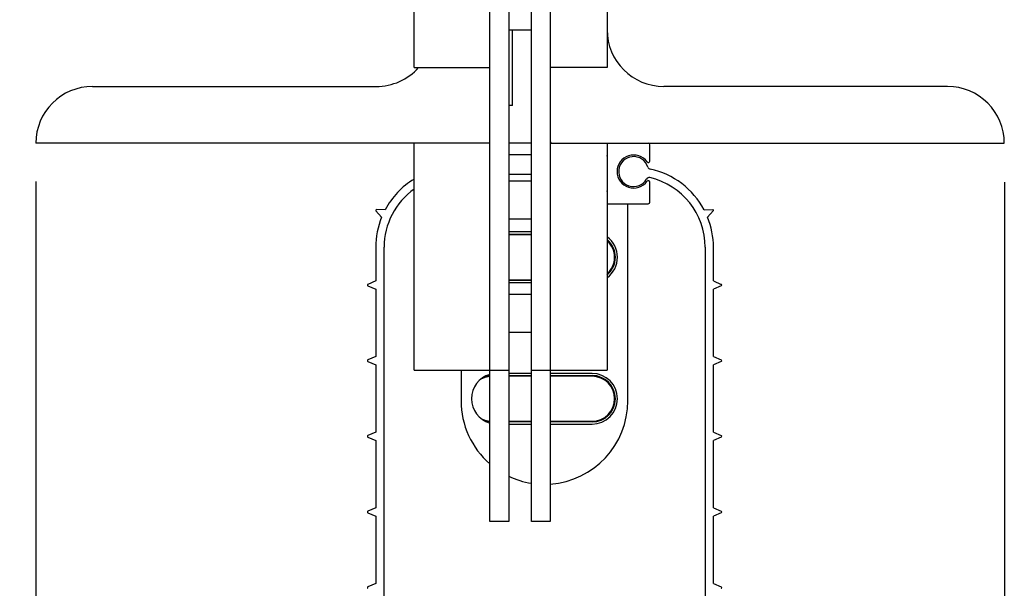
# Model space of a CAD drawing. Header units: inches. Extents: x 144.9 to 238.4, y 214.8 to 247.7.
# Tile 203 of 256: x 171.4 to 172.6, y 236 to 236.7. Entities that reach past the tile are written whole.
import ezdxf

# ---------------------------------------------------------------- set-up
doc = ezdxf.new("R2010")
doc.units = ezdxf.units.IN
doc.header["$LTSCALE"] = 0.25
doc.header["$MEASUREMENT"] = 0
doc.layers.add('ANNOTATIONS', color=1, linetype='Continuous')
doc.layers.add('DETAILS', color=4, linetype='Continuous')
doc.styles.add('ARIAL', font='arial.ttf', dxfattribs={"height": 0.09375})
doc.dimstyles.new('STANDARD$0', dxfattribs={"dimtxt": 0.09375, "dimasz": 0.09375, "dimexe": 0.03125, "dimexo": 0.046875, "dimgap": 0.09, "dimtad": 0, "dimtih": 1, "dimtoh": 1, "dimdec": 4, "dimzin": 0, "dimdsep": 46, "dimtxsty": 'ARIAL', "dimcen": 0.09, "dimadec": 0, "dimazin": 0, "dimtfac": 1, "dimtdec": 4, "dimtofl": 0, "dimtmove": 0, "dimatfit": 1, "dimfxl": 1, "dimtolj": 1, "dimtzin": 0, "dimarcsym": 0})

# ---------------------------------------------------------------- blocks, each defined once
blk = doc.blocks.new('*D42')
at = {"layer": 'ANNOTATIONS', "color": 0, "lineweight": -2, "transparency": 16777216}
for p, q in [((171.9341, 237.7976), (170.8301, 237.7976)), ((170.8613, 237.7039), (170.8613, 236.6729)), ((170.8613, 235.3648), (170.8613, 236.3958)), ((172.0002, 235.2711), (170.8301, 235.2711))]:
    blk.add_line(p, q, dxfattribs=at)
at = {"layer": 'ANNOTATIONS', "color": 0, "transparency": 16777216}
for points in [[(170.8457, 237.7039), (170.8769, 237.7039), (170.8613, 237.7976)], [(170.8457, 235.3648), (170.8769, 235.3648), (170.8613, 235.2711)]]:
    blk.add_solid(points, dxfattribs=at)
at = {"layer": 'defpoints', "color": 0, "transparency": 16777216}
for p in [(170.8613, 237.7976), (171.981, 237.7976), (172.0471, 235.2711)]:
    blk.add_point(p, dxfattribs=at)
at = {"layer": 'ANNOTATIONS', "color": 0, "transparency": 16777216, "insert": (170.8613, 236.5343), "char_height": 0.09375, "attachment_point": 5, "style": 'ARIAL'}
blk.add_mtext('\\A1;13 7/8"', dxfattribs=at)
blk = doc.blocks.new('*D43')
at = {"layer": 'ANNOTATIONS', "color": 0, "lineweight": -2, "transparency": 16777216}
for p, q in [((171.9341, 237.7976), (171.2418, 237.7976)), ((171.273, 237.7039), (171.273, 237.2966)), ((171.273, 236.6156), (171.273, 237.0229)), ((171.3874, 236.5219), (171.2418, 236.5219))]:
    blk.add_line(p, q, dxfattribs=at)
at = {"layer": 'ANNOTATIONS', "color": 0, "transparency": 16777216}
for points in [[(171.2574, 237.7039), (171.2887, 237.7039), (171.273, 237.7976)], [(171.2574, 236.6156), (171.2887, 236.6156), (171.273, 236.5219)]]:
    blk.add_solid(points, dxfattribs=at)
at = {"layer": 'defpoints', "color": 0, "transparency": 16777216}
for p in [(171.981, 237.7976), (171.273, 236.5219), (171.4343, 236.5219)]:
    blk.add_point(p, dxfattribs=at)
at = {"layer": 'ANNOTATIONS', "color": 0, "transparency": 16777216, "insert": (171.273, 237.1597), "char_height": 0.09375, "attachment_point": 5, "style": 'ARIAL'}
blk.add_mtext('\\A1;7"', dxfattribs=at)
blk = doc.blocks.new('*D44')
at = {"layer": 'ANNOTATIONS', "color": 0, "lineweight": -2, "transparency": 16777216}
for p, q in [((171.4343, 236.4758), (171.4343, 235.0966)), ((172.6007, 236.475), (172.6007, 235.0966)), ((171.528, 235.1278), (171.6913, 235.1278)), ((172.5069, 235.1278), (172.3437, 235.1278))]:
    blk.add_line(p, q, dxfattribs=at)
at = {"layer": 'ANNOTATIONS', "color": 0, "transparency": 16777216}
for points in [[(171.528, 235.1434), (171.528, 235.1122), (171.4343, 235.1278)], [(172.5069, 235.1434), (172.5069, 235.1122), (172.6007, 235.1278)]]:
    blk.add_solid(points, dxfattribs=at)
at = {"layer": 'defpoints', "color": 0, "transparency": 16777216}
for p in [(171.4343, 236.5227), (172.6007, 236.5219), (172.6007, 235.1278)]:
    blk.add_point(p, dxfattribs=at)
at = {"layer": 'ANNOTATIONS', "color": 0, "transparency": 16777216, "insert": (172.0175, 235.1278), "char_height": 0.09375, "attachment_point": 5, "style": 'ARIAL'}
blk.add_mtext('\\A1;6 13/32"', dxfattribs=at)

msp = doc.modelspace()

# ---------------------------------------------------------------- linework, layer by layer
at = {"layer": 'DETAILS'}
for p, q in [((171.98102, 236.06624), (171.98102, 237.79762)), ((172.0038, 237.79762), (172.0038, 236.06624)), ((172.03114, 236.06624), (172.03114, 237.79762)), ((172.05392, 237.79762), (172.05392, 236.06624)), ((172.12226, 237.25087), (172.12226, 236.61299)), ((171.88989, 236.61299), (171.88989, 236.88637)), ((172.0038, 236.65856), (172.03114, 236.65856)), ((172.00836, 236.56743), (172.00836, 236.65856)), ((171.88989, 236.61299), (171.98102, 236.61299)), ((172.12226, 236.61299), (172.05392, 236.61299)), ((171.50261, 236.59021), (171.84433, 236.59021)), ((172.53232, 236.59021), (172.19061, 236.59021)), ((172.00836, 236.56743), (172.0038, 236.56743)), ((171.98102, 236.52187), (171.43427, 236.52187)), ((171.88989, 236.24849), (171.88989, 236.52187)), ((172.03114, 236.52187), (172.0038, 236.52187)), ((172.05392, 236.52187), (172.60067, 236.52187)), ((172.12226, 236.52187), (172.12226, 236.24849)), ((172.17376, 236.5004), (172.17376, 236.52005)), ((172.0038, 236.5082), (172.03114, 236.5082)), ((172.12249, 236.50638), (172.12249, 236.46446)), ((172.03114, 236.48416), (172.0038, 236.48416)), ((172.03114, 236.47631), (172.0038, 236.47631)), ((172.17376, 236.45079), (172.17376, 236.475)), ((172.12226, 236.44897), (172.17193, 236.44897)), ((172.1473, 236.44829), (172.12226, 236.44829)), ((172.1473, 236.21151), (172.1473, 236.44829)), ((171.84396, 236.44038), (171.8508, 236.43269)), ((171.85496, 236.44161), (171.84467, 236.4419)), ((172.23921, 236.44161), (172.2495, 236.4419)), ((172.25021, 236.44038), (172.24336, 236.43269)), ((172.0038, 236.43074), (172.03114, 236.43074)), ((172.03114, 236.41494), (172.0038, 236.41494)), ((172.0038, 236.41243), (172.03114, 236.41243)), ((172.03114, 236.41152), (172.0038, 236.41152)), ((171.84376, 236.39657), (171.84376, 236.35593)), ((171.85378, 235.48434), (171.85378, 236.39657)), ((172.24038, 236.39657), (172.24038, 235.48434)), ((172.25041, 236.35593), (172.25041, 236.39657)), ((171.84376, 236.35593), (171.83431, 236.35185)), ((172.0038, 236.35737), (172.03114, 236.35737)), ((172.03114, 236.35646), (172.0038, 236.35646)), ((172.0038, 236.35395), (172.03114, 236.35395)), ((172.25041, 236.35593), (172.25986, 236.35185)), ((171.83431, 236.35017), (171.84376, 236.34609)), ((171.84376, 236.34609), (171.84376, 236.2648)), ((172.25986, 236.35017), (172.25041, 236.34609)), ((172.25041, 236.2648), (172.25041, 236.34609)), ((172.03114, 236.33962), (172.0038, 236.33962)), ((172.0038, 236.29406), (172.03114, 236.29406)), ((171.84376, 236.2648), (171.83431, 236.26072)), ((171.83431, 236.25905), (171.84376, 236.25496)), ((172.25041, 236.2648), (172.25986, 236.26072)), ((172.25986, 236.25905), (172.25041, 236.25496)), ((171.84376, 236.25496), (171.84376, 236.17368)), ((171.88989, 236.24849), (172.0038, 236.24849)), ((171.94639, 236.24849), (171.94639, 236.21151)), ((172.03114, 236.24849), (172.12226, 236.24849)), ((172.25041, 236.17368), (172.25041, 236.25496)), ((172.03114, 236.24453), (172.0038, 236.24453)), ((172.0038, 236.24202), (172.03114, 236.24202)), ((172.03114, 236.24111), (172.0038, 236.24111)), ((172.10425, 236.24453), (172.05392, 236.24453)), ((172.05392, 236.24202), (172.10425, 236.24202)), ((172.10425, 236.24111), (172.05392, 236.24111)), ((172.10425, 236.24202), (172.10425, 236.24111)), ((172.0038, 236.18697), (172.03114, 236.18697)), ((172.03114, 236.18606), (172.0038, 236.18606)), ((172.0038, 236.18355), (172.03114, 236.18355)), ((172.05392, 236.18697), (172.10425, 236.18697)), ((172.10425, 236.18606), (172.05392, 236.18606)), ((172.05392, 236.18355), (172.10425, 236.18355)), ((172.10425, 236.18697), (172.10425, 236.18606)), ((171.84376, 236.17368), (171.83431, 236.1696)), ((171.83431, 236.16792), (171.84376, 236.16384)), ((171.84376, 236.16384), (171.84376, 236.08255)), ((172.25041, 236.17368), (172.25986, 236.1696)), ((172.25986, 236.16792), (172.25041, 236.16384)), ((172.25041, 236.08255), (172.25041, 236.16384)), ((171.84376, 236.08255), (171.83431, 236.07847)), ((172.25041, 236.08255), (172.25986, 236.07847)), ((171.83431, 236.0768), (171.84376, 236.07271)), ((171.84376, 236.07271), (171.84376, 235.99143)), ((172.25986, 236.0768), (172.25041, 236.07271)), ((172.25041, 235.99143), (172.25041, 236.07271)), ((172.0038, 236.06624), (171.98102, 236.06624)), ((172.05392, 236.06624), (172.03114, 236.06624)), ((171.84376, 235.99143), (171.83431, 235.98735)), ((172.25041, 235.99143), (172.25986, 235.98735))]:
    msp.add_line(p, q, dxfattribs=at)
at = {"layer": 'DETAILS', "flags": 128}
for points in [[(171.98102, 236.24101), (171.97498, 236.23979), (171.97024, 236.23773)], [(171.97436, 236.24054), (171.9747, 236.24065), (171.98102, 236.24193)], [(171.97024, 236.19035), (171.97498, 236.18829), (171.98102, 236.18707)], [(171.98102, 236.18615), (171.9747, 236.18743), (171.97436, 236.18754)]]:
    msp.add_lwpolyline(points, dxfattribs=at)
at = {"layer": 'DETAILS'}
for centre, radius, start, end in [((172.19061, 236.65856), 0.06834, 180, 270), ((171.84433, 236.65856), 0.06834, 270, 318.18969), ((171.50261, 236.52187), 0.06834, 90, 180), ((172.53232, 236.52187), 0.06834, 0, 90), ((172.05574, 236.52369), 0.00182, 180, 270), ((172.17193, 236.52005), 0.00182, 0, 90), ((172.15427, 236.4877), 0.01993, 35.71437, 324.28563), ((172.12067, 236.50638), 0.00182, 0, 28.95502), ((172.15427, 236.4877), 0.01804, 17.40474, 330.05294), ((172.17193, 236.5004), 0.00182, 215.71437, 0), ((172.17496, 236.49418), 0.00364, 197.40474, 258.02995), ((172.15427, 236.39657), 0.09614, 27.93396, 78.02995), ((171.9399, 236.39657), 0.09614, 121.34179, 152.06604), ((172.17306, 236.47687), 0.00364, 76.8282, 150.05294), ((172.17193, 236.475), 0.00182, 0, 144.28563), ((172.15427, 236.39657), 0.08611, 0, 76.8282), ((171.9399, 236.39657), 0.08611, 125.49894, 180), ((172.12067, 236.46446), 0.00182, 331.04498, 0), ((172.17193, 236.45079), 0.00182, 270, 0), ((171.84464, 236.44099), 0.000911, 88.36434, 221.63566), ((172.24953, 236.44099), 0.000911, 318.36434, 91.63566), ((171.9399, 236.39657), 0.09614, 157.93396, 180), ((172.15427, 236.39657), 0.09614, 0, 22.06604), ((172.10425, 236.38444), 0.03049, 306.20712, 53.79288), ((172.10425, 236.38444), 0.02798, 310.06962, 49.93038), ((172.10425, 236.38444), 0.02707, 311.71192, 48.28808), ((171.83467, 236.35101), 0.000911, 113.36434, 246.63566), ((172.2595, 236.35101), 0.000911, 293.36434, 66.63566), ((171.83467, 236.25988), 0.000911, 113.36434, 246.63566), ((172.2595, 236.25988), 0.000911, 293.36434, 66.63566), ((171.98945, 236.21404), 0.03049, 106.04266, 253.95734), ((172.10425, 236.21404), 0.03049, 270, 90), ((172.10425, 236.21404), 0.02798, 270, 90), ((172.10425, 236.21404), 0.02707, 270, 90), ((172.04685, 236.21151), 0.10045, 180, 229.05597), ((172.04685, 236.21151), 0.10045, 274.03655, 0), ((171.83467, 236.16876), 0.000911, 113.36434, 246.63566), ((172.2595, 236.16876), 0.000911, 293.36434, 66.63566), ((172.04685, 236.21151), 0.10045, 244.62533, 261.00241), ((171.83467, 236.07763), 0.000911, 113.36434, 246.63566), ((172.2595, 236.07763), 0.000911, 293.36434, 66.63566), ((171.83467, 235.98651), 0.000911, 113.36434, 246.63566), ((172.2595, 235.98651), 0.000911, 293.36434, 66.63566)]:
    msp.add_arc(centre, radius, start, end, dxfattribs=at)

# ---------------------------------------------------------------- dimensions: what is measured, and where the dimension line sits
at = {"layer": 'ANNOTATIONS'}
for base, p1, p2, text, picture, middle in [((170.86131, 237.79762), (172.04708, 235.27107), (171.98102, 237.79762), '13 7/8"', '*D42', (170.86131, 236.53435)), ((171.27304, 236.52187), (171.98102, 237.79762), (171.43427, 236.52187), '7"', '*D43', (171.27304, 237.15974))]:
    dim = msp.add_linear_dim(base=base, p1=p1, p2=p2, angle=90, text=text, dimstyle='STANDARD$0', override={"dimpost": ''}, dxfattribs=at)
    dim.commit()
    dim.dimension.update_dxf_attribs({"geometry": picture, "text_midpoint": middle, "dimtype": 160})
dim = msp.add_linear_dim(base=(172.60067, 235.12781), p1=(171.43427, 236.52272), p2=(172.60067, 236.52187), text='6 13/32"', dimstyle='STANDARD$0', dxfattribs=at)
dim.commit()
dim.dimension.update_dxf_attribs({"geometry": '*D44', "text_midpoint": (172.01747, 235.12781), "dimtype": 160})

doc.saveas('drawing.dxf')
